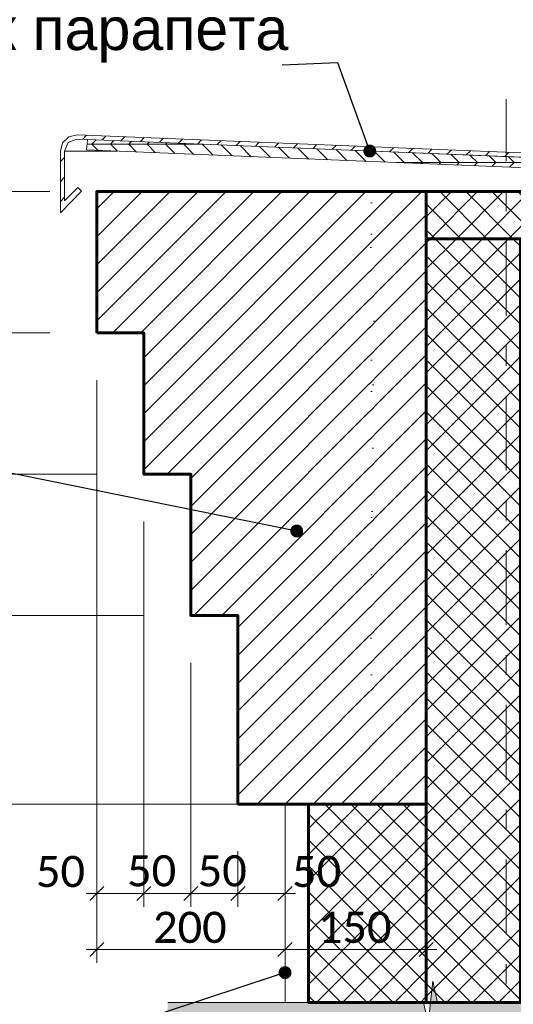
# Model space of a CAD drawing. Header units: millimetres. Extents: x 807321 to 843339, y 429826 to 458563.
# Tile 7 of 18: x 833977 to 834502, y 444818 to 445863. Entities that reach past the tile are written whole.
import ezdxf

# ---------------------------------------------------------------- set-up
doc = ezdxf.new("R2010")
doc.units = ezdxf.units.MM
doc.header["$MEASUREMENT"] = 0
doc.set_wipeout_variables(frame=1)
doc.linetypes.add('Wipeout_Contour', pattern=[1000, 0, -1000])
doc.linetypes.add('Штрихштриховая', pattern=[164.041661, 79.374998, -31.749998, 21.166667, -31.749998])
for name, color, linetype in [('- 2D четрежи', 7, 'Continuous'), ('1_Утеплитель', 7, 'Continuous'), ('Новый_Фартук парапета', 7, 'Continuous'), ('Размер - Осевые Размеры', 7, 'Continuous'), ('Фартук парапета', 7, 'Continuous')]:
    doc.layers.add(name, color=color, linetype=linetype)
for name, color, linetype, lineweight in [('- 2D четрежи_Ном._пера__1', 7, 'Continuous', 15), ('1 Молдинги_Ном._пера__1', 7, 'Continuous', 15), ('1 Молдинги_Ном._пера__41', 7, 'Continuous', 60), ('1_Входная группа_Ном._пера__1', 7, 'Continuous', 15), ('1_Покрытие пола_Ном._пера__41', 7, 'Continuous', 60), ('1_Утеплитель_Ном._пера__1', 7, 'Continuous', 15), ('1_Утеплитель_Ном._пера__120', 7, 'Continuous', 5), ('1_Утеплитель_Ном._пера__41', 7, 'Continuous', 60), ('Аннотация - Выносная Надпись.Фасад фрагмент_Ном._пера__1', 7, 'Continuous', 15), ('Конструктив - Стены Несущие_Ном._пера__41', 7, 'Continuous', 60), ('Новый_Конструктив - Стены Несущие_Ном._пера__1', 7, 'Continuous', 15), ('Новый_Фартук парапета_Ном._пера__1', 7, 'Continuous', 15), ('Новый_Фартук парапета_Ном._пера__120', 7, 'Continuous', 5), ('Размер - Осевые Размеры_Ном._пера__1', 7, 'Continuous', 15)]:
    doc.layers.add(name, color=color, linetype=linetype, lineweight=lineweight)
for name, color, linetype, lineweight, true_color in [('1_Покрытие пола_Ном._пера__62', 7, 'Continuous', 25, 0xaaaaaa), ('1_Утеплитель_Ном._пера__62', 7, 'Continuous', 25, 0xaaaaaa), ('Конструктив - Стены Несущие_Ном._пера__62', 7, 'Continuous', 25, 0xaaaaaa), ('Фартук парапета_Ном._пера__82', 7, 'Continuous', 20, 0xaaaaaa)]:
    doc.layers.add(name, color=color, linetype=linetype, lineweight=lineweight, true_color=true_color)
doc.styles.add('СГЕНЕРИР_СТИЛЬ_1', font='arial.ttf')
doc.styles.add('СГЕНЕРИР_СТИЛЬ_4', font='calibri.ttf')
doc.dimstyles.new('СГЕНЕРИР_СТИЛЬ__11', dxfattribs={"dimtxt": 0.18, "dimasz": 27.36, "dimexe": 0.18, "dimexo": 0.0625, "dimgap": 0, "dimtad": 0, "dimtih": 1, "dimtoh": 1, "dimdec": 4, "dimzin": 0, "dimdsep": 46, "dimcen": 0.09, "dimadec": 0, "dimazin": 0, "dimtfac": 1, "dimtdec": 4, "dimtmove": 0, "dimatfit": 3, "dimldrblk": 'ARROWHEAD_11', "dimfxl": 1, "dimtolj": 1, "dimtzin": 0, "dimarcsym": 0})
doc.dimstyles.new('СГЕНЕРИР_СТИЛЬ__6', dxfattribs={"dimtxt": 33.000001, "dimasz": 14.25, "dimexe": 0.18, "dimexo": 50, "dimgap": 0, "dimtad": 1, "dimdec": 0, "dimzin": 0, "dimdsep": 46, "dimtxsty": 'СГЕНЕРИР_СТИЛЬ_4', "dimblk": 'ARROWHEAD_6', "dimblk1": 'ARROWHEAD_6', "dimblk2": 'ARROWHEAD_6', "dimcen": 0.09, "dimclrd": 7, "dimclre": 7, "dimclrt": 7, "dimazin": 0, "dimtfac": 1, "dimtdec": 4, "dimtmove": 0, "dimatfit": 3, "dimfxl": 1, "dimtolj": 1, "dimtzin": 0, "dimarcsym": 0})
doc.dimstyles.new('СГЕНЕРИР_СТИЛЬ__7', dxfattribs={"dimtxt": 33.000001, "dimasz": 14.25, "dimexe": 0.18, "dimexo": 50, "dimgap": 0, "dimtad": 1, "dimtih": 1, "dimtoh": 1, "dimdec": 0, "dimzin": 0, "dimdsep": 46, "dimtxsty": 'СГЕНЕРИР_СТИЛЬ_4', "dimblk": 'ARROWHEAD_6', "dimblk1": 'ARROWHEAD_6', "dimblk2": 'ARROWHEAD_6', "dimcen": 0.09, "dimclrd": 7, "dimclre": 7, "dimclrt": 7, "dimazin": 0, "dimtfac": 1, "dimtdec": 4, "dimtmove": 0, "dimatfit": 3, "dimfxl": 1, "dimtolj": 1, "dimtzin": 0, "dimarcsym": 0})
doc.dimstyles.new('СГЕНЕРИР_СТИЛЬ__8', dxfattribs={"dimtxt": 33.000001, "dimasz": 14.25, "dimexe": 0.18, "dimexo": 50, "dimgap": 0, "dimtad": 1, "dimtih": 1, "dimtoh": 1, "dimdec": 0, "dimzin": 0, "dimdsep": 46, "dimtxsty": 'СГЕНЕРИР_СТИЛЬ_4', "dimblk": 'ARROWHEAD_6', "dimblk1": 'ARROWHEAD_6', "dimblk2": 'ARROWHEAD_6', "dimcen": 0.09, "dimclrd": 7, "dimclre": 7, "dimclrt": 7, "dimazin": 0, "dimtfac": 1, "dimtdec": 4, "dimtmove": 2, "dimatfit": 3, "dimfxl": 1, "dimtolj": 1, "dimtzin": 0, "dimarcsym": 0})
pattern_1 = [(45, (0, 0), (-13.78858173, 13.78858173), []), (135, (0, 0), (13.78858173, 13.78858173), [])]

# ---------------------------------------------------------------- blocks, each defined once
blk = doc.blocks.new('*D49')
at = {"layer": 'Размер - Осевые Размеры_Ном._пера__1', "color": 7, "linetype": 'Continuous', "lineweight": 15, "transparency": 16777216}
for p, q in [((834059.1, 444921.8), (834059.1, 445480.8)), ((834109.1, 444921.8), (834109.1, 445330.8)), ((834066.6, 444943.4), (834051.6, 444928.4)), ((834116.6, 444943.4), (834101.6, 444928.4)), ((834047.8, 444935.9), (834059.1, 444935.9)), ((834059.1, 444935.9), (834109.1, 444935.9))]:
    blk.add_line(p, q, dxfattribs=at)
at = {"layer": 'Размер - Осевые Размеры_Ном._пера__1', "color": 7, "lineweight": 15, "transparency": 16777216, "char_height": 33, "attachment_point": 7, "style": 'СГЕНЕРИР_СТИЛЬ_4'}
for insert in [(833994.5, 444942.5), (834091.3, 444943.2)]:
    blk.add_mtext('\\A1;50', dxfattribs=dict(at, insert=insert))
blk = doc.blocks.new('ARROWHEAD_6')
at = {"color": 0, "linetype": 'Continuous', "lineweight": 0}
for p, q in [((0, 0), (-1, 0)), ((-0.5, -0.5), (0.5, 0.5))]:
    blk.add_line(p, q, dxfattribs=at)
blk = doc.blocks.new('*D50')
at = {"layer": 'Размер - Осевые Размеры_Ном._пера__1', "color": 7, "linetype": 'Continuous', "lineweight": 15, "transparency": 16777216}
for p, q in [((834109.1, 444921.8), (834109.1, 445330.8)), ((834159.1, 444921.8), (834159.1, 445180.8)), ((834116.6, 444943.4), (834101.6, 444928.4)), ((834166.6, 444943.4), (834151.6, 444928.4)), ((834109.1, 444935.9), (834159.1, 444935.9))]:
    blk.add_line(p, q, dxfattribs=at)
blk = doc.blocks.new('*D51')
at = {"layer": 'Размер - Осевые Размеры_Ном._пера__1', "color": 7, "linetype": 'Continuous', "lineweight": 15, "transparency": 16777216}
for p, q in [((834159.1, 444921.8), (834159.1, 445180.8)), ((834209.1, 444921.8), (834209.1, 444980.8)), ((834166.6, 444943.4), (834151.6, 444928.4)), ((834216.6, 444943.4), (834201.6, 444928.4)), ((834159.1, 444935.9), (834209.1, 444935.9))]:
    blk.add_line(p, q, dxfattribs=at)
at = {"layer": 'Размер - Осевые Размеры_Ном._пера__1', "color": 7, "lineweight": 15, "transparency": 16777216, "insert": (834166.3, 444943.2), "char_height": 33, "attachment_point": 7, "style": 'СГЕНЕРИР_СТИЛЬ_4'}
blk.add_mtext('\\A1;50', dxfattribs=at)
blk = doc.blocks.new('*D52')
at = {"layer": 'Размер - Осевые Размеры_Ном._пера__1', "color": 7, "linetype": 'Continuous', "lineweight": 15, "transparency": 16777216}
for p, q in [((834209.1, 444921.8), (834209.1, 444980.8)), ((834259.1, 444921.8), (834259.1, 444980.8)), ((834216.6, 444943.4), (834201.6, 444928.4)), ((834251.6, 444928.4), (834266.6, 444943.4)), ((834209.1, 444935.9), (834259.1, 444935.9)), ((834259.1, 444935.9), (834270.3, 444935.9))]:
    blk.add_line(p, q, dxfattribs=at)
at = {"layer": 'Размер - Осевые Размеры_Ном._пера__1', "color": 7, "lineweight": 15, "transparency": 16777216, "insert": (834266.6, 444942.5), "char_height": 33, "attachment_point": 7, "style": 'СГЕНЕРИР_СТИЛЬ_4'}
blk.add_mtext('\\A1;50', dxfattribs=at)
blk = doc.blocks.new('*D53')
at = {"layer": 'Размер - Осевые Размеры_Ном._пера__1', "color": 7, "linetype": 'Continuous', "lineweight": 15, "transparency": 16777216}
for p, q in [((833874.9, 445030.8), (833874.9, 445230.8)), ((833867.4, 445038.3), (833882.4, 445023.3)), ((834209.1, 445030.8), (833860.8, 445030.8)), ((833874.9, 445019.6), (833874.9, 445030.8))]:
    blk.add_line(p, q, dxfattribs=at)
blk = doc.blocks.new('*D54')
at = {"layer": 'Размер - Осевые Размеры_Ном._пера__1', "color": 7, "linetype": 'Continuous', "lineweight": 15, "transparency": 16777216}
for p, q in [((834109.1, 445230.8), (833860.8, 445230.8)), ((833867.4, 445238.3), (833882.4, 445223.3)), ((833874.9, 445030.8), (833874.9, 445230.8)), ((833867.4, 445038.3), (833882.4, 445023.3))]:
    blk.add_line(p, q, dxfattribs=at)
at = {"layer": 'Размер - Осевые Размеры_Ном._пера__1', "color": 7, "lineweight": 15, "transparency": 16777216, "insert": (833868.3, 445090.7), "char_height": 33, "attachment_point": 7, "rotation": 90, "style": 'СГЕНЕРИР_СТИЛЬ_4'}
blk.add_mtext('\\A1;200', dxfattribs=at)
blk = doc.blocks.new('*D55')
at = {"layer": 'Размер - Осевые Размеры_Ном._пера__1', "color": 7, "linetype": 'Continuous', "lineweight": 15, "transparency": 16777216}
for p, q in [((833867.4, 445388.3), (833882.4, 445373.3)), ((834059.1, 445380.8), (833860.8, 445380.8)), ((833874.9, 445230.8), (833874.9, 445380.8)), ((833867.4, 445238.3), (833882.4, 445223.3))]:
    blk.add_line(p, q, dxfattribs=at)
at = {"layer": 'Размер - Осевые Размеры_Ном._пера__1', "color": 7, "lineweight": 15, "transparency": 16777216, "insert": (833868.3, 445265.7), "char_height": 33, "attachment_point": 7, "rotation": 90, "style": 'СГЕНЕРИР_СТИЛЬ_4'}
blk.add_mtext('\\A1;150', dxfattribs=at)
blk = doc.blocks.new('*D56')
at = {"layer": 'Размер - Осевые Размеры_Ном._пера__1', "color": 7, "linetype": 'Continuous', "lineweight": 15, "transparency": 16777216}
for p, q in [((833867.4, 445538.3), (833882.4, 445523.3)), ((834009.1, 445530.8), (833860.8, 445530.8)), ((833874.9, 445380.8), (833874.9, 445530.8)), ((833867.4, 445388.3), (833882.4, 445373.3)), ((834059.1, 445380.8), (833860.8, 445380.8))]:
    blk.add_line(p, q, dxfattribs=at)
at = {"layer": 'Размер - Осевые Размеры_Ном._пера__1', "color": 7, "lineweight": 15, "transparency": 16777216, "insert": (833868.3, 445415.7), "char_height": 33, "attachment_point": 7, "rotation": 90, "style": 'СГЕНЕРИР_СТИЛЬ_4'}
blk.add_mtext('\\A1;150', dxfattribs=at)
blk = doc.blocks.new('*D57')
at = {"layer": 'Размер - Осевые Размеры_Ном._пера__1', "color": 7, "linetype": 'Continuous', "lineweight": 15, "transparency": 16777216}
for p, q in [((833874.9, 445680.8), (833874.9, 445692.1)), ((834009.1, 445680.8), (833860.8, 445680.8)), ((833882.4, 445673.3), (833867.4, 445688.3)), ((833874.9, 445530.8), (833874.9, 445680.8)), ((833867.4, 445538.3), (833882.4, 445523.3)), ((834009.1, 445530.8), (833860.8, 445530.8))]:
    blk.add_line(p, q, dxfattribs=at)
at = {"layer": 'Размер - Осевые Размеры_Ном._пера__1', "color": 7, "lineweight": 15, "transparency": 16777216, "insert": (833868.3, 445565.7), "char_height": 33, "attachment_point": 7, "rotation": 90, "style": 'СГЕНЕРИР_СТИЛЬ_4'}
blk.add_mtext('\\A1;150', dxfattribs=at)
blk = doc.blocks.new('*D58')
at = {"layer": 'Размер - Осевые Размеры_Ном._пера__1', "color": 7, "linetype": 'Continuous', "lineweight": 15, "transparency": 16777216}
for p, q in [((834059.1, 444862.5), (834059.1, 445480.8)), ((834259.1, 444862.5), (834259.1, 444980.8)), ((834047.8, 444876.6), (834059.1, 444876.6)), ((834066.6, 444884.1), (834051.6, 444869.1)), ((834059.1, 444876.6), (834259.1, 444876.6)), ((834266.6, 444884.1), (834251.6, 444869.1))]:
    blk.add_line(p, q, dxfattribs=at)
at = {"layer": 'Размер - Осевые Размеры_Ном._пера__1', "color": 7, "lineweight": 15, "transparency": 16777216, "insert": (834118.9, 444883.2), "char_height": 33, "attachment_point": 7, "style": 'СГЕНЕРИР_СТИЛЬ_4'}
blk.add_mtext('\\A1;200', dxfattribs=at)
blk = doc.blocks.new('*D59')
at = {"layer": 'Размер - Осевые Размеры_Ном._пера__1', "color": 7, "linetype": 'Continuous', "lineweight": 15, "transparency": 16777216}
for p, q in [((834259.1, 444862.5), (834259.1, 444980.8)), ((834409.1, 444862.5), (834409.1, 444980.8)), ((834266.6, 444884.1), (834251.6, 444869.1)), ((834259.1, 444876.6), (834409.1, 444876.6)), ((834401.6, 444869.1), (834416.6, 444884.1)), ((834409.1, 444876.6), (834420.4, 444876.6))]:
    blk.add_line(p, q, dxfattribs=at)
at = {"layer": 'Размер - Осевые Размеры_Ном._пера__1', "color": 7, "lineweight": 15, "transparency": 16777216, "insert": (834294, 444883.2), "char_height": 33, "attachment_point": 7, "style": 'СГЕНЕРИР_СТИЛЬ_4'}
blk.add_mtext('\\A1;150', dxfattribs=at)
blk = doc.blocks.new('*D66')
at = {"layer": 'Размер - Осевые Размеры_Ном._пера__1', "color": 7, "linetype": 'Continuous', "lineweight": 15, "transparency": 16777216}
for p, q in [((833802.7, 445680.8), (833802.7, 445692.1)), ((834009.1, 445680.8), (833788.7, 445680.8)), ((833810.2, 445673.3), (833795.2, 445688.3)), ((833802.7, 445030.8), (833802.7, 445680.8)), ((833795.2, 445038.3), (833810.2, 445023.3)), ((834159.1, 445030.8), (833788.7, 445030.8)), ((833802.7, 445019.6), (833802.7, 445030.8))]:
    blk.add_line(p, q, dxfattribs=at)
at = {"layer": 'Размер - Осевые Размеры_Ном._пера__1', "color": 7, "lineweight": 15, "transparency": 16777216, "insert": (833796.1, 445315.7), "char_height": 33, "attachment_point": 7, "rotation": 90, "style": 'СГЕНЕРИР_СТИЛЬ_4'}
blk.add_mtext('\\A1;650', dxfattribs=at)
blk = doc.blocks.new('CI Tools Break Line Symbol[13]_1', base_point=(834692.4, 444820.4))
at = {"layer": '- 2D четрежи', "linetype": 'Continuous', "lineweight": 0, "true_color": 0xffffff}
blk.add_hatch(color=7, dxfattribs=at).paths.add_polyline_path([(834692.4, 444820.4), (834421, 444820.4), (834416, 444842.9), (834411, 444797.9), (834406, 444820.4), (834134.5, 444820.4), (834134.5, 444460), (834692.4, 444460)])
at = {"layer": '- 2D четрежи_Ном._пера__1', "color": 7, "linetype": 'Continuous', "lineweight": 15}
for p, q in [((834411, 444797.9), (834416, 444842.9)), ((834416, 444842.9), (834421, 444820.4)), ((834406, 444820.4), (834134.5, 444820.4)), ((834406, 444820.4), (834411, 444797.9)), ((834692.4, 444820.4), (834421, 444820.4))]:
    blk.add_line(p, q, dxfattribs=at)
blk = doc.blocks.new('Линия_2_1', base_point=(834494.1, 444504.6))
at = {"layer": '- 2D четрежи_Ном._пера__1', "color": 7, "linetype": 'Штрихштриховая', "lineweight": 15}
blk.add_line((834494.1, 444564.6), (834494.1, 445778.7), dxfattribs=at)
blk = doc.blocks.new('ARROWHEAD_11')
at = {"color": 0, "linetype": 'Continuous', "lineweight": 0}
blk.add_line((0, 0), (-1, 0), dxfattribs=at)
at = {"color": 0, "linetype": 'Continuous', "lineweight": 0, "const_width": 0.25, "flags": 128}
blk.add_lwpolyline([(-0.125, 0, 1), (0.125, 0, 1)], format="xyb", close=True, dxfattribs=at)

msp = doc.modelspace()

# ---------------------------------------------------------------- hatches: boundary and pattern name
at = {"layer": '1_Покрытие пола_Ном._пера__62', "linetype": 'Continuous', "lineweight": 25, "true_color": 0xaaaaaa}
h = msp.add_hatch(dxfattribs=at)
h.set_pattern_fill('БЛОКИ_БЕТОННЫЕ_0001', color=253, style=0, pattern_type=2)
h.set_pattern_definition(pattern_1)
h.paths.add_polyline_path([(834409.1, 445630.8), (834709.1, 445630.8), (834764.1, 445630.8), (834764.1, 445680.8), (834409.1, 445680.8)])
at = {"layer": '1_Утеплитель_Ном._пера__62', "linetype": 'Continuous', "lineweight": 25, "true_color": 0xaaaaaa}
h = msp.add_hatch(dxfattribs=at)
h.set_pattern_fill('БЛОКИ_БЕТОННЫЕ_0001', color=253, style=0, pattern_type=2)
h.set_pattern_definition(pattern_1)
h.paths.add_polyline_path([(834409.1, 445630.8), (834409.1, 444820.4), (834509.1, 444820.4), (834509.1, 445630.8)])
at = {"layer": 'Конструктив - Стены Несущие_Ном._пера__62', "linetype": 'Continuous', "lineweight": 25, "true_color": 0xaaaaaa}
h = msp.add_hatch(dxfattribs=at)
h.set_pattern_fill('БЛОКИ_БЕТОННЫЕ_0001', color=253, style=0, pattern_type=2)
h.set_pattern_definition(pattern_1)
h.paths.add_polyline_path([(834284.1, 445030.8), (834284.1, 444820.4), (834409.1, 444820.4), (834409.1, 445030.8)])

# ---------------------------------------------------------------- linework, layer by layer
at = {"layer": '1 Молдинги_Ном._пера__1', "color": 7, "linetype": 'Continuous', "lineweight": 15}
for p, q in [((834109.1, 445530.8), (834059.1, 445530.8)), ((834109.1, 445530.8), (834109.1, 445380.8)), ((834159.1, 445380.8), (834109.1, 445380.8)), ((834159.1, 445380.8), (834159.1, 445230.8)), ((834209.1, 445230.8), (834159.1, 445230.8)), ((834209.1, 445230.8), (834209.1, 445030.8))]:
    msp.add_line(p, q, dxfattribs=at)
at = {"layer": '1_Входная группа_Ном._пера__1', "color": 7, "linetype": 'Continuous', "lineweight": 15}
for p, q in [((834409.1, 445150.8), (834409.1, 444820.4)), ((834209.1, 445030.8), (834359.1, 445030.8)), ((834259.1, 444820.4), (834259.1, 445030.8))]:
    msp.add_line(p, q, dxfattribs=at)
at = {"layer": '1_Покрытие пола_Ном._пера__41', "color": 7, "linetype": 'Continuous', "lineweight": 60, "flags": 128}
msp.add_lwpolyline([(834409.1, 445630.8), (834709.1, 445630.8), (834764.1, 445630.8), (834764.1, 445680.8), (834409.1, 445680.8)], close=True, dxfattribs=at)
at = {"layer": '1_Утеплитель_Ном._пера__41', "color": 7, "linetype": 'Continuous', "lineweight": 60, "flags": 128}
msp.add_lwpolyline([(834409.1, 445630.8), (834409.1, 444820.4), (834509.1, 444820.4), (834509.1, 445630.8)], close=True, dxfattribs=at)
at = {"layer": 'Конструктив - Стены Несущие_Ном._пера__41', "color": 7, "linetype": 'Continuous', "lineweight": 60, "flags": 128}
msp.add_lwpolyline([(834284.1, 445030.8), (834284.1, 444820.4), (834409.1, 444820.4), (834409.1, 445030.8)], close=True, dxfattribs=at)

# ---------------------------------------------------------------- block references
at = {"layer": '- 2D четрежи', "color": 7, "linetype": 'Continuous', "lineweight": 15}
msp.add_blockref('CI Tools Break Line Symbol[13]_1', (834692.4, 444820.4), dxfattribs=at)

# ---------------------------------------------------------------- texts
at = {"layer": 'Аннотация - Выносная Надпись.Фасад фрагмент_Ном._пера__1', "color": 7, "linetype": 'Continuous', "lineweight": 15, "insert": (834015.2, 445817.4), "char_height": 45, "attachment_point": 8, "style": 'СГЕНЕРИР_СТИЛЬ_1'}
msp.add_mtext('\\A1;Фартук парапета', dxfattribs=at)

# ---------------------------------------------------------------- dimensions: what is measured, and where the dimension line sits
at = {"layer": 'Размер - Осевые Размеры', "color": 7, "linetype": 'Continuous', "lineweight": 15}
for base, p1, p2, picture, middle in [((833874.9, 445530.8), (834109.1, 445380.8), (834059.1, 445530.8), '*D56', (833851.8, 445453.3)), ((833874.9, 445380.8), (834159.1, 445230.8), (834109.1, 445380.8), '*D55', (833851.8, 445303.3)), ((833874.9, 445230.8), (834209.1, 445030.8), (834159.1, 445230.8), '*D54', (833851.8, 445128.3)), ((833874.90553, 445030.81982), (834259.06267, 445030.81981), (834209.05061, 445030.81982), '*D53', (833851.80553, 445029.99632))]:
    dim = msp.add_linear_dim(base=base, p1=p1, p2=p2, angle=90, dimstyle='СГЕНЕРИР_СТИЛЬ__6', dxfattribs=at)
    dim.commit()
    dim.dimension.update_dxf_attribs({"geometry": picture, "text_midpoint": middle, "dimtype": 160, "text_rotation": 90})
for base, p1, p2, dimstyle, picture, middle in [((834109.1, 444935.9), (834059.1, 445530.8), (834109.1, 445380.8), 'СГЕНЕРИР_СТИЛЬ__8', '*D49', (834019.6, 444959)), ((834259.1, 444876.6), (834059.1, 445530.8), (834259.1, 445030.8), 'СГЕНЕРИР_СТИЛЬ__7', '*D58', (834156.6, 444899.7)), ((834159.1, 444935.9), (834109.1, 445380.8), (834159.1, 445230.8), 'СГЕНЕРИР_СТИЛЬ__8', '*D50', (834116.5, 444959.7)), ((834209.1, 444935.9), (834159.1, 445230.8), (834209.1, 445030.8), 'СГЕНЕРИР_СТИЛЬ__8', '*D51', (834191.5, 444959.7)), ((834259.1, 444935.9), (834209.1, 445030.8), (834259.1, 445030.8), 'СГЕНЕРИР_СТИЛЬ__7', '*D52', (834291.7, 444959)), ((834409.1, 444876.6), (834259.1, 445030.8), (834409.1, 445030.8), 'СГЕНЕРИР_СТИЛЬ__7', '*D59', (834331.6, 444899.7))]:
    dim = msp.add_linear_dim(base=base, p1=p1, p2=p2, dimstyle=dimstyle, dxfattribs=at)
    dim.commit()
    dim.dimension.update_dxf_attribs({"geometry": picture, "text_midpoint": middle, "dimtype": 160})

# ---------------------------------------------------------------- leaders
at = {"layer": 'Аннотация - Выносная Надпись.Фасад фрагмент_Ном._пера__1', "color": 7, "linetype": 'Continuous', "lineweight": 15, "annotation_type": 0, "has_hookline": 1, "hookline_direction": 1}
for points, text_width in [([(834271.5, 445320.6), (833735.5, 445428.8), (833650.4, 445423.7)], 295.4), ([(834259.1, 444852), (833814.1, 444705.6), (833804.9, 444690.8), (833777.5, 444690.8)], 344)]:
    msp.add_leader(points, dimstyle='СГЕНЕРИР_СТИЛЬ__11', dxfattribs=dict(at, text_width=text_width))

# ---------------------------------------------------------------- wipeouts: each hides what was drawn before it
at = {"color": 254, "linetype": 'Wipeout_Contour', "lineweight": 0, "ltscale": 3783188.952746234}
msp.add_wipeout([(834349.1, 445675.8), (834349.1, 445150.8), (834350.1, 445150.8), (834350.1, 445675.8)], dxfattribs=at).dxf.layer = '1_Утеплитель'

# ---------------------------------------------------------------- next in the draw order: wipeouts: each hides what was drawn before it
at = {"color": 254, "linetype": 'Wipeout_Contour', "lineweight": 0, "ltscale": 3783197.774400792}
msp.add_wipeout([(834350.1, 445675.8), (834350.1, 445150.8), (834354.1, 445150.8), (834354.1, 445675.8)], dxfattribs=at).dxf.layer = '1_Утеплитель'

# ---------------------------------------------------------------- next in the draw order: hatches: boundary and pattern name
at = {"layer": '1 Молдинги_Ном._пера__1', "linetype": 'Continuous', "lineweight": 15}
h = msp.add_hatch(dxfattribs=at)
h.set_pattern_fill('ОГНЕУПОРНАЯ_ЗАЩИТА_0001', style=0, pattern_type=2)
h.set_pattern_definition([(45, (0, 0), (-14.84924215, 14.84924215), [])])
h.paths.add_polyline_path([(834059.1, 445530.8), (834109.1, 445530.8), (834109.1, 445380.8), (834159.1, 445380.8), (834159.1, 445230.8), (834209.1, 445230.8), (834209.1, 445030.8), (834409.1, 445030.8), (834409.1, 445680.8), (834059.1, 445680.8)])
at = {"layer": '1_Утеплитель_Ном._пера__120', "linetype": 'Continuous', "lineweight": 5}
h = msp.add_hatch(dxfattribs=at)
h.set_pattern_fill('ШТУКАТУРКА__ГИПС_01_0001', style=0, pattern_type=2)
h.set_pattern_definition([(45, (0, 52.5), (-16.7053977, 16.7053977), [0, -15.75, 0, -23.625]), (110, (52.5, 52.5), (22.20023817, 8.0802259), [0, -11.55, 0, -19.95])])
h.paths.add_polyline_path([(834350.1, 445675.8), (834350.1, 445150.8), (834354.1, 445150.8), (834354.1, 445675.8)])

# ---------------------------------------------------------------- next in the draw order: linework, layer by layer
at = {"layer": '1 Молдинги_Ном._пера__41', "color": 7, "linetype": 'Continuous', "lineweight": 60, "flags": 128}
msp.add_lwpolyline([(834059.1, 445530.8), (834109.1, 445530.8), (834109.1, 445380.8), (834159.1, 445380.8), (834159.1, 445230.8), (834209.1, 445230.8), (834209.1, 445030.8), (834409.1, 445030.8), (834409.1, 445680.8), (834059.1, 445680.8)], close=True, dxfattribs=at)
at = {"layer": 'Новый_Конструктив - Стены Несущие_Ном._пера__1', "color": 7, "linetype": 'Continuous', "lineweight": 15}
msp.add_line((834349.1, 445150.8), (834349.1, 445150.8), dxfattribs=at)

# ---------------------------------------------------------------- next in the draw order: wipeouts: each hides what was drawn before it
at = {"color": 254, "linetype": 'Wipeout_Contour', "lineweight": 0, "ltscale": 14186429.57225276}
msp.add_wipeout([(834020.4, 445723.5), (834020.4, 445658.4), (834042.7, 445681.2), (834038.9, 445685), (834024.8, 445671), (834024.8, 445723.6), (834028.7, 445732.7), (834037.9, 445736.4), (834049.2, 445736), (834327.7, 445724.7), (834763.9, 445707.1), (834764.2, 445711.5), (834038.3, 445740.9), (834029.4, 445738.8), (834022.8, 445732.4)], dxfattribs=at).dxf.layer = 'Новый_Фартук парапета'

# ---------------------------------------------------------------- next in the draw order: hatches: boundary and pattern name
at = {"layer": 'Новый_Фартук парапета_Ном._пера__120', "linetype": 'Continuous', "lineweight": 5}
h = msp.add_hatch(dxfattribs=at)
h.set_pattern_fill('МЕТАЛЛ___ТВЕРДЫЙ_СПЛАВ_0001', style=0, pattern_type=2)
h.set_pattern_definition([(45, (0, 0), (-10.60660172, 10.60660172), [])])
h.paths.add_polyline_path([(834020.4, 445723.5), (834020.4, 445658.4), (834042.7, 445681.2), (834038.9, 445685), (834024.8, 445671), (834024.8, 445723.6), (834028.7, 445732.7), (834037.9, 445736.4), (834049.2, 445736), (834327.7, 445724.7), (834763.9, 445707.1), (834764.2, 445711.5), (834038.3, 445740.9), (834029.4, 445738.8), (834022.8, 445732.4)])

# ---------------------------------------------------------------- next in the draw order: linework, layer by layer
at = {"layer": '- 2D четрежи_Ном._пера__1', "color": 7, "linetype": 'Continuous', "lineweight": 15, "flags": 128}
msp.add_lwpolyline([(834059.1, 445680.8), (834409.1, 445680.8)], dxfattribs=at)
at = {"layer": '1 Молдинги_Ном._пера__1', "color": 7, "linetype": 'Continuous', "lineweight": 15}
msp.add_line((834059.1, 445680.8), (834059.1, 445530.8), dxfattribs=at)
at = {"layer": '1_Утеплитель_Ном._пера__1', "color": 7, "linetype": 'Continuous', "lineweight": 15}
msp.add_line((834409.1, 445680.8), (834409.1, 445150.8), dxfattribs=at)
at = {"layer": 'Новый_Фартук парапета_Ном._пера__1', "color": 7, "linetype": 'Continuous', "lineweight": 15}
for p, q in [((834042.7, 445681.2), (834020.4, 445658.4)), ((834038.9, 445685), (834024.8, 445671)), ((834038.9, 445685), (834042.7, 445681.2))]:
    msp.add_line(p, q, dxfattribs=at)

# ---------------------------------------------------------------- next in the draw order: wipeouts: each hides what was drawn before it
at = {"color": 254, "linetype": 'Wipeout_Contour', "lineweight": 0, "ltscale": 4729855.955902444}
msp.add_wipeout([(834048.3, 445724.9), (834747.7, 445696.5), (834747.9, 445707.6), (834327.7, 445724.7), (834049.2, 445736)], dxfattribs=at).dxf.layer = 'Новый_Фартук парапета'

# ---------------------------------------------------------------- next in the draw order: hatches: boundary and pattern name
at = {"layer": 'Новый_Фартук парапета_Ном._пера__120', "linetype": 'Continuous', "lineweight": 5}
h = msp.add_hatch(dxfattribs=at)
h.set_pattern_fill('ФАНЕРА_02_0001', style=0, pattern_type=2)
h.set_pattern_definition([(0, (0, 0), (0, 19.4999993), []), (45, (0, 0), (-38.9999986, 38.9999986), [27.5771635, -27.5771635]), (45, (19.5, 0), (-38.9999986, 38.9999986), [27.5771635, -27.5771635]), (45, (39, 0), (-38.9999986, 38.9999986), [27.5771635, -27.5771635]), (45, (58.5, 0), (-38.9999986, 38.9999986), [27.5771635, -27.5771635]), (315, (0, 0), (38.9999986, 38.9999986), [27.5771635, -27.5771635]), (315, (19.5, 0), (38.9999986, 38.9999986), [27.5771635, -27.5771635]), (315, (39, 0), (38.9999986, 38.9999986), [27.5771635, -27.5771635]), (315, (58.5, 0), (38.9999986, 38.9999986), [27.5771635, -27.5771635])])
h.paths.add_polyline_path([(834048.3, 445724.9), (834747.7, 445696.5), (834747.9, 445707.6), (834327.7, 445724.7), (834049.2, 445736)])

# ---------------------------------------------------------------- next in the draw order: dimensions: what is measured, and where the dimension line sits
at = {"layer": 'Размер - Осевые Размеры', "color": 7, "linetype": 'Continuous', "lineweight": 15}
for base, p1, picture, middle in [((833802.7, 445680.8), (834209.1, 445030.8), '*D66', (833779.6, 445353.3)), ((833874.9, 445680.8), (834059.1, 445530.8), '*D57', (833851.8, 445603.3))]:
    dim = msp.add_linear_dim(base=base, p1=p1, p2=(834059.1, 445680.8), angle=90, dimstyle='СГЕНЕРИР_СТИЛЬ__6', dxfattribs=at)
    dim.commit()
    dim.dimension.update_dxf_attribs({"geometry": picture, "text_midpoint": middle, "dimtype": 160, "text_rotation": 90})

# ---------------------------------------------------------------- next in the draw order: wipeouts: each hides what was drawn before it
at = {"color": 254, "linetype": 'Wipeout_Contour', "lineweight": 0, "ltscale": 3782705.153190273}
msp.add_wipeout([(834037.9, 445736.4), (834028.7, 445732.7), (834048.9, 445732.7), (834049.2, 445736)], dxfattribs=at).dxf.layer = 'Фартук парапета'
at = {"color": 254, "linetype": 'Wipeout_Contour', "lineweight": 0, "ltscale": 2838235.564215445}
msp.add_wipeout([(834595.7, 445713.9), (834327.7, 445724.7), (834595.7, 445713.8)], dxfattribs=at).dxf.layer = 'Фартук парапета'

# ---------------------------------------------------------------- next in the draw order: linework, layer by layer
at = {"layer": 'Новый_Фартук парапета_Ном._пера__1', "color": 7, "linetype": 'Continuous', "lineweight": 15}
msp.add_line((834327.7, 445724.7), (834747.9, 445707.6), dxfattribs=at)
at = {"layer": 'Новый_Фартук парапета_Ном._пера__1', "color": 7, "linetype": 'Continuous', "lineweight": 15, "flags": 128}
msp.add_lwpolyline([(834327.7, 445724.7), (834763.9, 445707.1), (834772.5, 445703)], dxfattribs=at)

# ---------------------------------------------------------------- next in the draw order: block references
at = {"layer": '- 2D четрежи', "color": 7, "linetype": 'Штрихштриховая', "lineweight": 15}
msp.add_blockref('Линия_2_1', (834494.1, 444504.6), dxfattribs=at)

# ---------------------------------------------------------------- next in the draw order: wipeouts: each hides what was drawn before it
at = {"color": 254, "linetype": 'Wipeout_Contour', "lineweight": 0, "ltscale": 4728388.736385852}
msp.add_wipeout([(834024.8, 445723.6), (834080.9, 445723.6), (834048.3, 445724.9), (834048.9, 445732.7), (834028.7, 445732.7)], dxfattribs=at).dxf.layer = 'Фартук парапета'

# ---------------------------------------------------------------- next in the draw order: linework, layer by layer
at = {"layer": 'Новый_Фартук парапета_Ном._пера__1', "color": 7, "linetype": 'Continuous', "lineweight": 15}
for p, q in [((834029.4, 445738.8), (834022.8, 445732.4)), ((834049.2, 445736), (834048.3, 445724.9)), ((834049.2, 445736), (834327.7, 445724.7)), ((834048.3, 445724.9), (834747.7, 445696.5))]:
    msp.add_line(p, q, dxfattribs=at)
at = {"layer": 'Новый_Фартук парапета_Ном._пера__1', "color": 7, "linetype": 'Continuous', "lineweight": 15, "flags": 128}
for points in [[(834022.8, 445732.4), (834020.4, 445723.5), (834020.4, 445658.4)], [(834028.7, 445732.7), (834024.8, 445723.6), (834024.8, 445671)], [(834049.2, 445736), (834037.9, 445736.4), (834028.7, 445732.7)], [(834771.7, 445709.7), (834764.2, 445711.5), (834038.3, 445740.9), (834029.4, 445738.8)]]:
    msp.add_lwpolyline(points, dxfattribs=at)
at = {"layer": 'Фартук парапета_Ном._пера__82', "color": 253, "linetype": 'Continuous', "lineweight": 20, "true_color": 0xaaaaaa}
msp.add_line((834080.9, 445723.6), (834024.8, 445723.6), dxfattribs=at)

# ---------------------------------------------------------------- next in the draw order: leaders
at = {"layer": 'Аннотация - Выносная Надпись.Фасад фрагмент_Ном._пера__1', "color": 7, "linetype": 'Continuous', "lineweight": 15, "annotation_type": 0, "has_hookline": 1, "hookline_direction": 1, "text_width": 489.4}
msp.add_leader([(834349.1, 445723.8), (834315, 445817.4), (834256.2, 445814.9)], dimstyle='СГЕНЕРИР_СТИЛЬ__11', dxfattribs=at)

doc.saveas('drawing.dxf')
